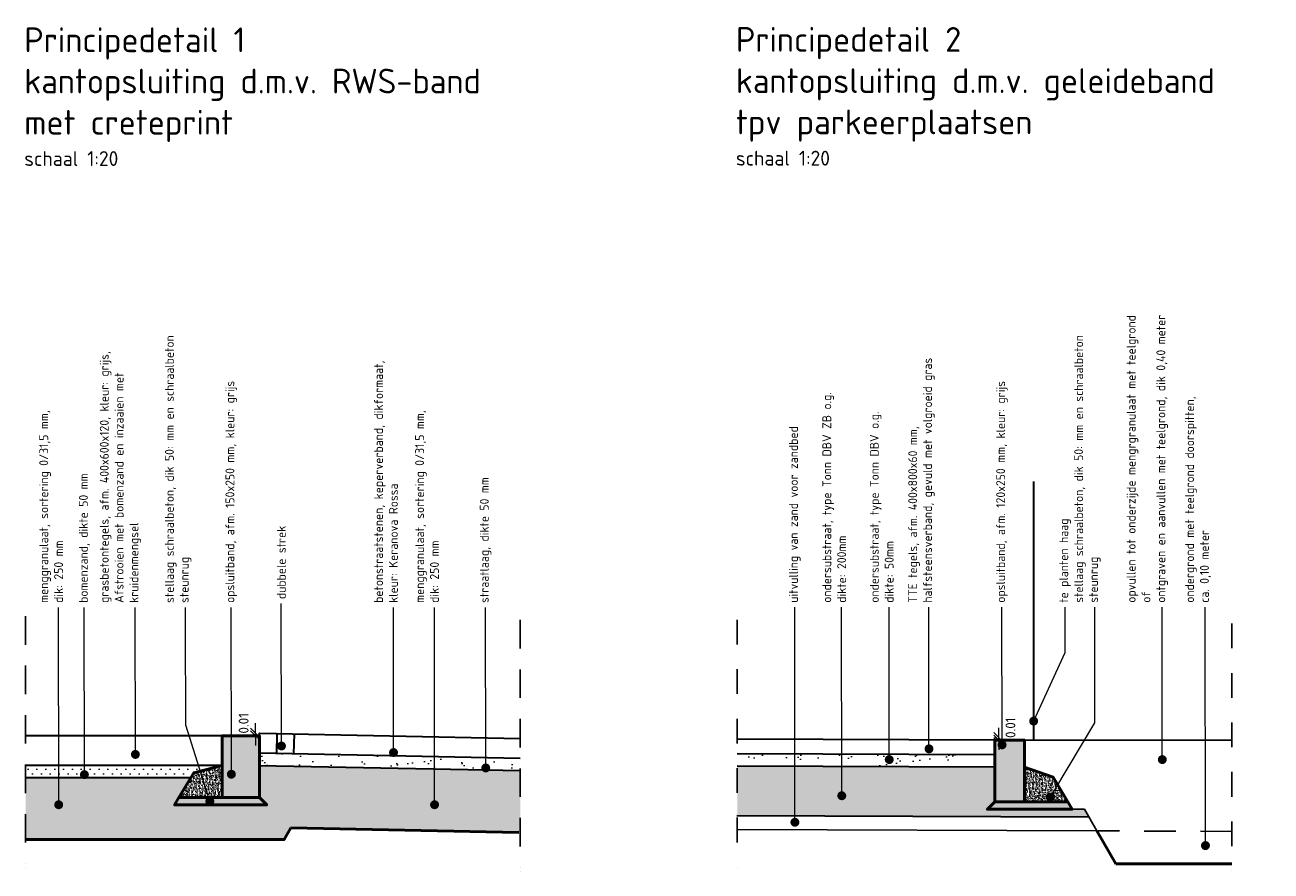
# Model space of a CAD drawing. Header units: metres. Extents: x 0 to 167615, y 0 to 462701.
# Tile 2 of 16: x 167551.77 to 167556.81, y 462694.52 to 462697.94. Entities that reach past the tile are written whole.
import ezdxf
from ezdxf import colors
from ezdxf.entities.mleader import LeaderData, LeaderLine
from ezdxf.math import Vec2, Vec3

# ---------------------------------------------------------------- set-up
doc = ezdxf.new("R2010")
doc.units = ezdxf.units.M
doc.header["$LTSCALE"] = 0.02
for name, pattern in [('HIDDEN', [9.525, 6.35, -3.175]), ('VH-OPSLUITBAND_120X250', [26, 16, -4, 2, -4]), ('VH-OPSLUITBAND_150X250', [24, 16, -2, 4, -2]), ('XX-AFBREEK', [7, 4, -1, 1, -1])]:
    doc.linetypes.add(name, pattern=pattern)
for name, color, linetype, lineweight in [('N-WE-GC-BETONVORM-AD-20', 254, 'Continuous', 18), ('N-WE-GR-HAAG-G', 90, 'GR-HAAG1', 35), ('N-WE-GW-GROND_ZAND_FUNDERINGSZAND-AD-20', 7, 'Continuous', 18), ('N-WE-GW-GROND_ZAND_FUNDERINGSZAND-G', 7, 'Continuous', 35), ('N-WE-GW-GROND_ZAND_FUNDERINGSZAND-GD', 7, 'Continuous', 50), ('N-WE-GW-GRONDWERKLIJN-G', 90, 'Continuous', 50), ('N-WE-GW-MAAIVELD-GD', 90, 'GW-MAAIVELD', 25), ('N-WE-VH-KANTOPSLUITING_OPSLUITBAND_120X250-GD', 150, 'VH-OPSLUITBAND_120X250', 50), ('N-WE-VH-KANTOPSLUITING_OPSLUITBAND_150X250-GD', 150, 'VH-OPSLUITBAND_150X250', 50), ('N-WE-VH-VERHARDING_BETON_SCHRAAL-AD', 254, 'Continuous', 18), ('N-WE-VH-VERHARDING_BETON_SCHRAAL-GD', 10, 'Continuous', 50), ('N-WE-VH-VERHARDING_BETONSTRAATSTEEN-G', 10, 'Continuous', 35), ('N-WE-VH-VERHARDING_FUNDERING-AD-20', 1, 'Continuous', 9), ('N-WE-VH-VERHARDING_FUNDERING-G', 7, 'Continuous', 35), ('N-WE-VH-VERHARDING_FUNDERING_GRANULAAT_MENG-GD', 7, 'Continuous', 50), ('N-WE-VH-VERHARDING_GRASBETONSTEEN-G', 70, 'Continuous', 35), ('X-XX-AL-AANPIJLING-T18', 10, 'Continuous', 18), ('X-XX-AL-AFBREEKLIJN-GD', 8, 'XX-AFBREEK', 25), ('X-XX-AL-M', 7, 'Continuous', 18), ('X-XX-AL-T50', 130, 'Continuous', 50)]:
    doc.layers.add(name, color=color, linetype=linetype, lineweight=lineweight)
doc.styles.add('NLCS-ISO', font='NLCS-ISO.ttf')
doc.styles.add('NLCS-ISO-M20-T50', font='NLCS-ISO.ttf', dxfattribs={"height": 0.1})
doc.linetypes.add('GR-HAAG1', pattern='A,6,[176,NLCS.SHX,S=0.125,R=0,X=0,Y=0],-2', length=8)
doc.linetypes.add('GW-MAAIVELD', pattern='A,12,[40,NLCS.SHX,S=1,R=0,X=0,Y=-0.5],12', length=24)
doc.dimstyles.new('NLCS RODOR-DIM-020$0', dxfattribs={"dimscale": 0.02, "dimtxt": 2, "dimasz": 2, "dimexe": 1.25, "dimexo": 0.625, "dimtad": 1, "dimzin": 1, "dimdsep": 46, "dimtxsty": 'NLCS-ISO', "dimblk": 'OBLIQUE', "dimcen": 0, "dimse1": 1, "dimse2": 1, "dimclrd": 256, "dimclre": 1, "dimclrt": 256, "dimadec": 0, "dimazin": 0, "dimtfac": 1, "dimtmove": 2, "dimatfit": 3, "dimfxl": 1, "dimtolj": 1, "dimtzin": 0, "dimlwd": -1, "dimlwe": -1, "dimarcsym": 0})

# ---------------------------------------------------------------- blocks, each defined once
blk = doc.blocks.new('_Oblique')
at = {"color": 0, "linetype": 'ByBlock', "lineweight": -2}
blk.add_line((-0.5, -0.5), (0.5, 0.5), dxfattribs=at)
blk = doc.blocks.new('*D6')
at = {"layer": 'Defpoints', "color": 0, "transparency": 16777216}
for p in [(167552.7029, 462695.0742), (167552.7191, 462695.0742), (167552.7189, 462695.0642)]:
    blk.add_point(p, dxfattribs=at)
at = {"layer": 'X-XX-AL-M', "transparency": 16777216}
for p, q in [((167552.7029, 462695.0742), (167552.7029, 462695.1142)), ((167552.7029, 462695.0642), (167552.7029, 462695.0742)), ((167552.7029, 462695.0642), (167552.7029, 462695.0242))]:
    blk.add_line(p, q, dxfattribs=at)
at = {"layer": 'X-XX-AL-M', "transparency": 16777216, "xscale": 0.04, "yscale": 0.04, "zscale": 0.04}
for p, rotation in [((167552.7029, 462695.0742), 270), ((167552.7029, 462695.0642), 90)]:
    blk.add_blockref('_Oblique', p, dxfattribs=dict(at, rotation=rotation))
at = {"layer": 'X-XX-AL-M', "transparency": 16777216, "insert": (167552.6551, 462695.1142), "char_height": 0.04, "attachment_point": 5, "rotation": 90, "style": 'NLCS-ISO'}
blk.add_mtext('\\A1;0.01', dxfattribs=at)
blk = doc.blocks.new('_Dot')
at = {"color": 0, "linetype": 'ByBlock', "lineweight": -2}
blk.add_line((-0.5, 0), (-1, 0), dxfattribs=at)
at = {"color": 0, "linetype": 'ByBlock', "const_width": 0.5}
blk.add_lwpolyline([(-0.25, 0, 1), (0.25, 0, 1)], format="xyb", close=True, dxfattribs=at)
blk = doc.blocks.new('*D22')
at = {"layer": 'Defpoints', "color": 0, "transparency": 16777216}
for p in [(167555.6918, 462695.0564), (167555.692, 462695.0464), (167555.708, 462695.0564)]:
    blk.add_point(p, dxfattribs=at)
at = {"layer": 'X-XX-AL-M', "transparency": 16777216}
for p, q in [((167555.708, 462695.0564), (167555.708, 462695.0964)), ((167555.708, 462695.0464), (167555.708, 462695.0564)), ((167555.708, 462695.0464), (167555.708, 462695.0064))]:
    blk.add_line(p, q, dxfattribs=at)
at = {"layer": 'X-XX-AL-M', "transparency": 16777216, "xscale": 0.04, "yscale": 0.04, "zscale": 0.04}
for p, rotation in [((167555.708, 462695.0564), 270), ((167555.708, 462695.0464), 90)]:
    blk.add_blockref('_Oblique', p, dxfattribs=dict(at, rotation=rotation))
at = {"layer": 'X-XX-AL-M', "transparency": 16777216, "insert": (167555.7558, 462695.0964), "char_height": 0.04, "attachment_point": 5, "rotation": 90, "style": 'NLCS-ISO'}
blk.add_mtext('\\A1;0.01', dxfattribs=at)

msp = doc.modelspace()

# ---------------------------------------------------------------- hatches: boundary and pattern name
at = {"layer": 'N-WE-GC-BETONVORM-AD-20'}
h = msp.add_hatch(color=256, dxfattribs=at)
h.dxf.hatch_style = 1
h.paths.add_polyline_path([(167552.5689, 462694.8142), (167552.7189, 462694.8142), (167552.7189, 462695.0642), (167552.5689, 462695.0642)])
h = msp.add_hatch(color=256, dxfattribs=at)
h.dxf.hatch_style = 1
h.paths.add_polyline_path([(167555.812, 462694.7964), (167555.692, 462694.7964), (167555.692, 462695.0464), (167555.812, 462695.0464)])
at = {"layer": 'N-WE-GW-GROND_ZAND_FUNDERINGSZAND-AD-20'}
h = msp.add_hatch(dxfattribs=at)
h.set_pattern_fill('AGW-GROND_ZAND_FUNDERINGSZAND', color=256, scale=0.05, pattern_type=2)
h.set_pattern_definition([(37.5, (0, 0), (-0.003149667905, 0.096341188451), [0, -0.076, 0, -0.085, 0, -0.08125]), (7.5, (0, 0), (0.088488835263, 0.14110730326), [0, -0.041, 0, -0.0685, 0, -0.02625]), (327.5, (-0.0615, 0), (0.155707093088, 0.000282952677), [0, -0.025, 0, -0.09, 0, -0.1175]), (317.5, (-0.0615, 0), (0.15030633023, 0.043883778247), [0, -0.0125, 0, -0.059, 0, -0.0675])])
h.paths.add_polyline_path([(167552.7189, 462694.9442), (167552.7189, 462694.9942), (167553.7734, 462694.9731), (167553.7724, 462694.9231)])
h.paths.add_polyline_path([(167555.6916, 462694.9364), (167554.6509, 462694.9405), (167554.6506, 462694.9905), (167555.6918, 462694.9864)])
h = msp.add_hatch(dxfattribs=at)
h.set_pattern_fill('AGW-GROND_ZAND_DRAINZAND', color=256, scale=0.02, pattern_type=2)
h.set_pattern_definition([(45, (-22.651663, -0.214062), (-0.0179605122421, 0.0179605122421), [0, -0.0254])])
h.paths.add_polyline_path([(167551.7734, 462694.8942), (167551.7734, 462694.9442), (167552.5689, 462694.9442), (167552.4532, 462694.9145), (167552.441, 462694.8942)])
at = {"layer": 'N-WE-VH-VERHARDING_BETON_SCHRAAL-AD'}
h = msp.add_hatch(dxfattribs=at)
h.set_pattern_fill('ACO-BETON_LICHT-SO', color=256, scale=0.005, pattern_type=2)
h.set_pattern_definition([(50, (-20.479374, -3.761023), (0.0182184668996, -0.0015939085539), [0.001905, -0.020955]), (355, (-20.479374, -3.761023), (-0.0035242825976, 0.0191056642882), [0.001524, -0.016764]), (100.451, (-20.477856, -3.761156), (0.0146942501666, 0.017511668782), [0.001619, -0.017809]), (46.1842, (-20.479374, -3.755943), (0.0271079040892, -0.0042042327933), [0.0028575, -0.0314325]), (96.6356, (-20.477115, -3.756294), (0.0237404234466, 0.024742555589), [0.0024285, -0.0267135]), (351.184, (-20.479374, -3.755943), (0.0237404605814, 0.024742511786), [0.002286, -0.025146]), (21, (-20.476834, -3.757213), (0.01516148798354, -0.01022655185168), [0.001905, -0.020955]), (326, (-20.476834, -3.757213), (0.0061802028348, 0.0184187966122), [0.001524, -0.016764]), (71.4514, (-20.47557, -3.758065), (0.021341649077, 0.0081922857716), [0.001619, -0.017809]), (37.5, (-20.479374, -3.761023), (0.00030886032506, 0.008455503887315), [0, -0.0165608, 0, -0.017018, 0, -0.0168275]), (7.5, (-20.479374, -3.761023), (0.00668196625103, 0.01001805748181), [0, -0.0097028, 0, -0.0161798, 0, -0.0064135]), (327.5, (-20.485038, -3.761023), (0.01355905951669, -0.00057287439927), [0, -0.00635, 0, -0.019812, 0, -0.026289]), (317.5, (-20.487578, -3.761023), (0.0148129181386, 0.00254264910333), [0, -0.008255, 0, -0.0131572, 0, -0.018669])])
h.paths.add_polyline_path([(167552.5689, 462694.8142), (167552.5689, 462694.9442), (167552.4532, 462694.9145), (167552.3938, 462694.8142)])
h = msp.add_hatch(dxfattribs=at)
h.set_pattern_fill('ACO-BETON_LICHT-SO', color=256, scale=0.005, pattern_type=2)
h.set_pattern_definition([(50, (-17.356281, -3.778844), (0.0182184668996, -0.0015939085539), [0.001905, -0.020955]), (355, (-17.356281, -3.778844), (-0.0035242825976, 0.0191056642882), [0.001524, -0.016764]), (100.451, (-17.354763, -3.778977), (0.0146942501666, 0.017511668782), [0.001619, -0.017809]), (46.1842, (-17.356281, -3.773764), (0.0271079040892, -0.0042042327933), [0.0028575, -0.0314325]), (96.6356, (-17.354022, -3.774114), (0.0237404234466, 0.024742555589), [0.0024285, -0.0267135]), (351.184, (-17.356281, -3.773764), (0.0237404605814, 0.024742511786), [0.002286, -0.025146]), (21, (-17.353741, -3.775034), (0.01516148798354, -0.01022655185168), [0.001905, -0.020955]), (326, (-17.353741, -3.775034), (0.0061802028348, 0.0184187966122), [0.001524, -0.016764]), (71.4514, (-17.352478, -3.775886), (0.021341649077, 0.0081922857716), [0.001619, -0.017809]), (37.5, (-17.3562814, -3.778844), (0.00030886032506, 0.008455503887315), [0, -0.0165608, 0, -0.017018, 0, -0.0168275]), (7.5, (-17.356281, -3.778844), (0.00668196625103, 0.01001805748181), [0, -0.0097028, 0, -0.0161798, 0, -0.0064135]), (327.5, (-17.3619456, -3.778844), (0.01355905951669, -0.00057287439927), [0, -0.00635, 0, -0.019812, 0, -0.026289]), (317.5, (-17.364486, -3.778844), (0.0148129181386, 0.00254264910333), [0, -0.008255, 0, -0.0131572, 0, -0.018669])])
h.paths.add_polyline_path([(167555.812, 462694.7964), (167555.812, 462694.9367), (167555.9278, 462694.8967), (167555.9872, 462694.7964)])
at = {"layer": 'N-WE-VH-VERHARDING_FUNDERING-AD-20'}
h = msp.add_hatch(dxfattribs=at)
h.set_pattern_fill('AR-CONC', color=256, scale=0.01, angle=50)
h.set_pattern_definition([(100, (0, 0), (0.0509116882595, 0.0509116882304), [0.0075, -0.0825]), (45, (0, 0), (-0.066540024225, 0.037721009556), [0.006, -0.066]), (150.45144446, (0.00424, 0.00424), (-0.015628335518, 0.088632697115), [0.0063740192, -0.0701142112]), (96.1842, (-0.01532, 0.01286), (0.081280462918, 0.071116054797), [0.01125, -0.12375]), (146.63563549, (-0.00855, 0.01878), (-0.014542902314, 0.134214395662), [0.0095610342, -0.105171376]), (41.18416399, (-0.01532, 0.01286), (-0.014542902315, 0.134214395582), [0.009, -0.0990000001]), (71, (-0.00506, 0.0173), (0.0692108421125, 0.019845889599), [0.0075, -0.0825]), (16, (-0.00506, 0.0173), (-0.039909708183, 0.065250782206), [0.006, -0.066]), (121.45144474, (0.000705, 0.018956), (0.02930113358, 0.085096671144), [0.006374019, -0.0701142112]), (87.5, (0, 0), (-0.0247195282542, 0.0223295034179), [0, -0.0652, 0, -0.067, 0, -0.06625]), (57.5, (0, 0), (-0.0133039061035, 0.0455045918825), [0, -0.0382, 0, -0.0637, 0, -0.02525]), (17.5, (-0.014334, -0.017083), (0.0360412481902, 0.0394433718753), [0, -0.025, 0, -0.078, 0, -0.1035]), (7.5, (-0.02076, -0.024743), (0.029817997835, 0.051109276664), [0, -0.0325, 0, -0.0518, 0, -0.0735])])
h.paths.add_polyline_path([(167551.7734, 462694.6442), (167551.7734, 462694.8942), (167552.441, 462694.8942), (167552.3757, 462694.7845), (167552.7486, 462694.7845), (167552.7189, 462694.8142), (167552.7189, 462694.9442), (167553.7734, 462694.9231), (167553.7734, 462694.673), (167552.8463, 462694.6916), (167552.8189, 462694.6442)])
h.paths.add_polyline_path([(167554.6504, 462694.9405), (167555.6916, 462694.9364), (167555.692, 462694.7964), (167555.6624, 462694.7667), (167556.0547, 462694.7667), (167556.0731, 462694.7348), (167554.6509, 462694.7405)])
h = msp.add_hatch(dxfattribs=at)
h.set_pattern_fill('AVH-FUNDERING_ZAND', color=256, scale=0.003, pattern_type=2)
h.set_pattern_definition([(37.5, (-17.293146, -3.8154795), (-0.00018898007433, 0.00578047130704), [0, -0.00456, 0, -0.0051, 0, -0.004875]), (7.5, (-17.293146, -3.8154795), (0.0053093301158, 0.00846643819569), [0, -0.00246, 0, -0.00411, 0, -0.001575]), (327.5, (-17.296836, -3.8154795), (0.009342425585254, 1.697716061e-05), [0, -0.0015, 0, -0.0054, 0, -0.00705]), (317.5, (-17.296836, -3.8154795), (0.00901837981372, 0.0026330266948), [0, -0.00075, 0, -0.00354, 0, -0.00405])])
h.paths.add_polyline_path([(167552.7486, 462694.7845), (167552.7189, 462694.8142), (167552.3934, 462694.8142), (167552.3757, 462694.7845)])
h = msp.add_hatch(dxfattribs=at)
h.set_pattern_fill('AVH-FUNDERING_ZAND', color=256, scale=0.003, pattern_type=2)
h.set_pattern_definition([(37.5, (-14.2000536, -3.8333), (-0.00018898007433, 0.00578047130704), [0, -0.00456, 0, -0.0051, 0, -0.004875]), (7.5, (-14.2000536, -3.8333), (0.0053093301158, 0.00846643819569), [0, -0.00246, 0, -0.00411, 0, -0.001575]), (327.5, (-14.2037436, -3.8333), (0.009342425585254, 1.697716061e-05), [0, -0.0015, 0, -0.0054, 0, -0.00705]), (317.5, (-14.2037436, -3.8333), (0.00901837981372, 0.0026330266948), [0, -0.00075, 0, -0.00354, 0, -0.00405])])
h.paths.add_polyline_path([(167555.6623, 462694.7667), (167555.692, 462694.7964), (167555.9875, 462694.7964), (167556.0047, 462694.7667)])

# ---------------------------------------------------------------- linework, layer by layer
msp.add_line((167555.812, 462695.0464), (167556.6509, 462695.0464))
at = {"flags": 128}
msp.add_lwpolyline([(167556.0047, 462694.7667), (167556.0547, 462694.7667), (167556.105, 462694.6796)], dxfattribs=at)
at = {"layer": 'N-WE-GR-HAAG-G'}
msp.add_lwpolyline([(167555.8495, 462696.0924), (167555.8495, 462695.0464)], dxfattribs=at)
at = {"layer": 'N-WE-GW-GROND_ZAND_FUNDERINGSZAND-G', "flags": 128}
for points in [[(167552.7163, 462694.9442), (167553.7734, 462694.9231)], [(167555.6916, 462694.9364), (167554.6504, 462694.9405)], [(167552.441, 462694.8942), (167551.7734, 462694.8942)]]:
    msp.add_lwpolyline(points, dxfattribs=at)
at = {"layer": 'N-WE-GW-GROND_ZAND_FUNDERINGSZAND-GD'}
for points in [[(167552.5689, 462694.8142), (167552.5689, 462694.9442), (167552.4532, 462694.9145), (167552.3934, 462694.8142)], [(167555.812, 462694.7964), (167555.812, 462694.9367), (167555.9278, 462694.8967), (167555.9875, 462694.7964)]]:
    msp.add_lwpolyline(points, close=True, dxfattribs=at)
at = {"layer": 'N-WE-GW-GRONDWERKLIJN-G'}
msp.add_line((167556.1819, 462694.5464), (167556.6509, 462694.5464), dxfattribs=at)
at = {"layer": 'N-WE-GW-GRONDWERKLIJN-G', "flags": 128}
msp.add_lwpolyline([(167556.105, 462694.6796), (167556.1819, 462694.5464)], dxfattribs=at)
at = {"layer": 'N-WE-GW-MAAIVELD-GD', "flags": 128}
msp.add_lwpolyline([(167554.6509, 462694.6854), (167556.105, 462694.6796)], dxfattribs=at)
at = {"layer": 'N-WE-GW-MAAIVELD-GD', "linetype": 'HIDDEN', "flags": 128}
msp.add_lwpolyline([(167556.6509, 462694.6774), (167556.105, 462694.6796)], dxfattribs=at)
at = {"layer": 'N-WE-VH-KANTOPSLUITING_OPSLUITBAND_120X250-GD', "linetype": 'Continuous', "flags": 128}
msp.add_lwpolyline([(167555.812, 462694.7964), (167555.692, 462694.7964), (167555.692, 462695.0464), (167555.812, 462695.0464)], close=True, dxfattribs=at)
at = {"layer": 'N-WE-VH-KANTOPSLUITING_OPSLUITBAND_150X250-GD', "linetype": 'Continuous', "ltscale": 0.5, "flags": 128}
msp.add_lwpolyline([(167552.5689, 462694.8142), (167552.7189, 462694.8142), (167552.7189, 462695.0642), (167552.5689, 462695.0642)], close=True, dxfattribs=at)
at = {"layer": 'N-WE-VH-VERHARDING_BETON_SCHRAAL-GD', "flags": 128}
for points in [[(167552.7189, 462694.8142), (167552.3934, 462694.8142), (167552.3757, 462694.7845), (167552.7486, 462694.7845)], [(167555.692, 462694.7964), (167555.9875, 462694.7964), (167556.0047, 462694.7667), (167555.6624, 462694.7667)]]:
    msp.add_lwpolyline(points, close=True, dxfattribs=at)
at = {"layer": 'N-WE-VH-VERHARDING_BETONSTRAATSTEEN-G', "flags": 128}
for points in [[(167552.7189, 462695.0742), (167552.7189, 462695.0742), (167553.7734, 462695.0531)], [(167552.7189, 462695.0642), (167552.7189, 462695.0742)], [(167552.7889, 462695.0728), (167552.7889, 462695.0728), (167552.7873, 462694.9928)], [(167552.8589, 462695.0714), (167552.8573, 462694.9914)], [(167555.692, 462695.0464), (167555.692, 462695.0564)], [(167552.7173, 462694.9942), (167553.7734, 462694.9731)]]:
    msp.add_lwpolyline(points, dxfattribs=at)
at = {"layer": 'N-WE-VH-VERHARDING_FUNDERING-G', "flags": 128}
msp.add_lwpolyline([(167556.0731, 462694.7348), (167554.6496, 462694.7405)], dxfattribs=at)
at = {"layer": 'N-WE-VH-VERHARDING_FUNDERING_GRANULAAT_MENG-GD', "flags": 128}
for points in [[(167552.5689, 462694.6442), (167552.7189, 462694.6442), (167552.8189, 462694.6442), (167552.8463, 462694.6916)], [(167552.8463, 462694.6916), (167553.7684, 462694.6731)], [(167552.5689, 462694.6442), (167551.7734, 462694.6442)]]:
    msp.add_lwpolyline(points, dxfattribs=at)
at = {"layer": 'N-WE-VH-VERHARDING_GRASBETONSTEEN-G', "flags": 128}
for points in [[(167552.5689, 462695.0642), (167551.7734, 462695.0642)], [(167555.692, 462695.0464), (167554.6509, 462695.0505)], [(167555.6918, 462694.9864), (167554.6506, 462694.9905)], [(167552.5689, 462694.9442), (167551.7734, 462694.9442)]]:
    msp.add_lwpolyline(points, dxfattribs=at)
at = {"layer": 'X-XX-AL-AFBREEKLIJN-GD'}
for p, q in [((167551.7734, 462695.5474), (167551.7734, 462694.5474)), ((167551.7734, 462695.5321), (167551.7734, 462694.5321)), ((167553.7734, 462695.5321), (167553.7734, 462694.5321)), ((167554.6509, 462695.5328), (167554.6509, 462694.5328)), ((167553.7734, 462695.5168), (167553.7734, 462694.5168)), ((167556.6509, 462695.5176), (167556.6509, 462694.5176))]:
    msp.add_line(p, q, dxfattribs=at)

# ---------------------------------------------------------------- texts
at = {"layer": 'X-XX-AL-T50', "ltscale": 0.5, "char_height": 0.1, "width": 3.073679, "attachment_point": 1, "style": 'NLCS-ISO-M20-T50'}
for s, insert in [('{\\C4;Principedetail 1\\Pkantopsluiting d.m.v. RWS-band \\Pmet creteprint\\P\\H0.6x;\\C3;schaal 1:20}', (167551.7681, 462697.9275)), ('{\\C4;Principedetail 2\\Pkantopsluiting d.m.v. geleideband \\Ptpv parkeerplaatsen \\P\\H0.6x;\\C3;schaal 1:20}', (167554.6456, 462697.9291))]:
    msp.add_mtext(s, dxfattribs=dict(at, insert=insert))

# ---------------------------------------------------------------- dimensions: what is measured, and where the dimension line sits
at = {"layer": 'X-XX-AL-M'}
for base, p1, p2, picture, middle in [((167552.7029, 462695.0742), (167552.7189, 462695.0642), (167552.7191, 462695.0742), '*D6', (167552.6551, 462695.1142)), ((167555.708, 462695.0564), (167555.692, 462695.0464), (167555.6918, 462695.0564), '*D22', (167555.7558, 462695.0964))]:
    dim = msp.add_linear_dim(base=base, p1=p1, p2=p2, angle=90, dimstyle='NLCS RODOR-DIM-020$0', dxfattribs=at)
    dim.commit()
    dim.dimension.update_dxf_attribs({"geometry": picture, "text_midpoint": middle, "dimtype": 160})

# ---------------------------------------------------------------- leaders
at = {"layer": 'X-XX-AL-AANPIJLING-T18'}
ml = msp.add_multileader_mtext('Standard', dxfattribs=at)
ml.set_content('{\\C2;opvullen tot onderzijde mengrgranulaat met teelgrond\\Pof\\Pontgraven en aanvullen met teelgrond, dik 0,40 meter}', color=256, style='NLCS-ISO-M20-T50')
ml.set_leader_properties(color=256, linetype='ByLayer', lineweight=-1)
ml.set_arrow_properties(name='DOT')
ml.build(insert=Vec2(0, 0))
ml.multileader.update_dxf_attribs({"text_left_attachment_type": 3, "text_right_attachment_type": 5, "dogleg_length": 0.036, "arrow_head_size": 0.036})
ctx = ml.context
ctx.base_point, ctx.char_height, ctx.arrow_head_size, ctx.landing_gap_size, ctx.plane_origin, ctx.plane_x_axis, ctx.plane_y_axis = Vec3(167556.3691, 462695.5837), 0.036, 0.036, 0.018, Vec3(167556.3691, 462695.0288), Vec3(0, 1), Vec3(-1, 0)
ctx.left_attachment, ctx.right_attachment = 3, 5
notes = []
notes.append((ctx, [(0, (1, 1, 0), (167556.3691, 462695.5477), (0, 1), 0.036, [(0, [(167556.3696, 462694.9676)], 0, [])])]))
ctx.mtext.insert, ctx.mtext.text_direction, ctx.mtext.rotation, ctx.mtext.width, ctx.mtext.flow_direction = Vec3(167556.2257, 462695.6017), Vec3(0, 1), 1.570796, 1.250529, 5
ml = msp.add_multileader_mtext('Standard', dxfattribs=at)
ml.set_content('{\\C2;stellaag schraalbeton, dik 50: mm en schraalbeton steunrug}', color=256, style='NLCS-ISO-M20-T50')
ml.set_leader_properties(color=256, linetype='ByLayer', lineweight=-1)
ml.set_arrow_properties(name='DOT')
ml.build(insert=Vec2(0, 0))
ml.multileader.update_dxf_attribs({"text_left_attachment_type": 3, "text_right_attachment_type": 5, "dogleg_length": 0.036, "arrow_head_size": 0.036})
ctx = ml.context
ctx.base_point, ctx.char_height, ctx.arrow_head_size, ctx.landing_gap_size, ctx.plane_origin, ctx.plane_x_axis, ctx.plane_y_axis = Vec3(167552.4203, 462695.583), 0.036, 0.036, 0.018, Vec3(167552.4203, 462694.9895), Vec3(0, 1), Vec3(-1, 0)
ctx.left_attachment, ctx.right_attachment = 3, 5
notes.append((ctx, [(0, (1, 1, 0), (167552.4203, 462695.5084), (0, 1), 0.0746, [(0, [(167552.5184, 462694.7989), (167552.4208, 462695.1072)], 0, [])])]))
ctx.mtext.insert, ctx.mtext.text_direction, ctx.mtext.rotation, ctx.mtext.width, ctx.mtext.flow_direction = Vec3(167552.3369, 462695.601), Vec3(0, 1), 1.570796, 1.197054, 5
ml = msp.add_multileader_mtext('Standard', dxfattribs=at)
ml.set_content('{\\C2;te planten haag}', color=256, style='NLCS-ISO-M20-T50')
ml.set_leader_properties(color=256, linetype='ByLayer', lineweight=-1)
ml.set_arrow_properties(name='DOT')
ml.build(insert=Vec2(0, 0))
ml.multileader.update_dxf_attribs({"text_left_attachment_type": 3, "text_right_attachment_type": 5, "dogleg_length": 0.036, "arrow_head_size": 0.036})
ctx = ml.context
ctx.base_point, ctx.char_height, ctx.arrow_head_size, ctx.landing_gap_size, ctx.plane_origin, ctx.plane_x_axis, ctx.plane_y_axis = Vec3(167555.9764, 462695.5837), 0.036, 0.036, 0.018, Vec3(167555.9764, 462694.9902), Vec3(0, 1), Vec3(-1, 0)
ctx.left_attachment, ctx.right_attachment = 3, 5
notes.append((ctx, [(0, (1, 1, 0), (167555.9764, 462695.5091), (0, 1), 0.0746, [(0, [(167555.8495, 462695.1232), (167555.9768, 462695.3999)], 0, [])])]))
ctx.mtext.insert, ctx.mtext.text_direction, ctx.mtext.rotation, ctx.mtext.width, ctx.mtext.flow_direction = Vec3(167555.953, 462695.6017), Vec3(0, 1), 1.570796, 1.197054, 5
ml = msp.add_multileader_mtext('Standard', dxfattribs=at)
ml.set_content('{\\C2;stellaag schraalbeton, dik 50: mm en schraalbeton steunrug}', color=256, style='NLCS-ISO-M20-T50')
ml.set_leader_properties(color=256, linetype='ByLayer', lineweight=-1)
ml.set_arrow_properties(name='DOT')
ml.build(insert=Vec2(0, 0))
ml.multileader.update_dxf_attribs({"text_left_attachment_type": 3, "text_right_attachment_type": 5, "dogleg_length": 0.036, "arrow_head_size": 0.036})
ctx = ml.context
ctx.base_point, ctx.char_height, ctx.arrow_head_size, ctx.landing_gap_size, ctx.plane_origin, ctx.plane_x_axis, ctx.plane_y_axis = Vec3(167556.0969, 462695.5837), 0.036, 0.036, 0.018, Vec3(167556.0969, 462694.9902), Vec3(0, 1), Vec3(-1, 0)
ctx.left_attachment, ctx.right_attachment = 3, 5
notes.append((ctx, [(0, (1, 1, 0), (167556.0969, 462695.5091), (0, 1), 0.0746, [(0, [(167555.917, 462694.8149), (167556.0974, 462695.1165)], 0, [])])]))
ctx.mtext.insert, ctx.mtext.text_direction, ctx.mtext.rotation, ctx.mtext.width, ctx.mtext.flow_direction = Vec3(167556.0135, 462695.6017), Vec3(0, 1), 1.570796, 1.197054, 5
ml = msp.add_multileader_mtext('Standard', dxfattribs=at)
ml.set_content('{\\C2;menggranulaat, sortering 0/31,5 mm, \\Pdik: 250 mm}', color=256, style='NLCS-ISO-M20-T50')
ml.set_leader_properties(color=256, linetype='ByLayer', lineweight=-1)
ml.set_arrow_properties(name='DOT')
ml.build(insert=Vec2(0, 0))
ml.multileader.update_dxf_attribs({"text_left_attachment_type": 3, "text_right_attachment_type": 5, "dogleg_length": 0.036, "arrow_head_size": 0.036})
ctx = ml.context
ctx.base_point, ctx.char_height, ctx.arrow_head_size, ctx.landing_gap_size, ctx.plane_origin, ctx.plane_x_axis, ctx.plane_y_axis = Vec3(167551.9069, 462695.583), 0.036, 0.036, 0.018, Vec3(167551.9069, 462695.0281), Vec3(0, 1), Vec3(-1, 0)
ctx.left_attachment, ctx.right_attachment = 3, 5
notes.append((ctx, [(0, (1, 1, 0), (167551.9069, 462695.547), (0, 1), 0.036, [(0, [(167551.9073, 462694.785)], 0, [])])]))
ctx.mtext.insert, ctx.mtext.text_direction, ctx.mtext.rotation, ctx.mtext.width, ctx.mtext.flow_direction = Vec3(167551.8288, 462695.601), Vec3(0, 1), 1.570796, 1.058617, 5
ml = msp.add_multileader_mtext('Standard', dxfattribs=at)
ml.set_content('{\\C2;bomenzand, dikte 50 mm}', color=256, style='NLCS-ISO-M20-T50')
ml.set_leader_properties(color=256, linetype='ByLayer', lineweight=-1)
ml.set_arrow_properties(name='DOT')
ml.build(insert=Vec2(0, 0))
ml.multileader.update_dxf_attribs({"text_left_attachment_type": 3, "text_right_attachment_type": 5, "dogleg_length": 0.036, "arrow_head_size": 0.036})
ctx = ml.context
ctx.base_point, ctx.char_height, ctx.arrow_head_size, ctx.landing_gap_size, ctx.plane_origin, ctx.plane_x_axis, ctx.plane_y_axis = Vec3(167552.0107, 462695.583), 0.036, 0.036, 0.018, Vec3(167552.0107, 462695.0281), Vec3(0, 1), Vec3(-1, 0)
ctx.left_attachment, ctx.right_attachment = 3, 5
notes.append((ctx, [(0, (1, 1, 0), (167552.0107, 462695.547), (0, 1), 0.036, [(0, [(167552.0112, 462694.9066)], 0, [])])]))
ctx.mtext.insert, ctx.mtext.text_direction, ctx.mtext.rotation, ctx.mtext.width, ctx.mtext.flow_direction = Vec3(167551.9891, 462695.601), Vec3(0, 1), 1.570796, 1.058617, 5
ml = msp.add_multileader_mtext('Standard', dxfattribs=at)
ml.set_content('{\\C2;grasbetontegels, afm. 400x600x120, kleur: grijs,\\PAfstrooien met bomenzand en inzaaien met\\Pkruidenmengsel}', color=256, style='NLCS-ISO-M20-T50')
ml.set_leader_properties(color=256, linetype='ByLayer', lineweight=-1)
ml.set_arrow_properties(name='DOT')
ml.build(insert=Vec2(0, 0))
ml.multileader.update_dxf_attribs({"text_left_attachment_type": 3, "text_right_attachment_type": 5, "dogleg_length": 0.036, "arrow_head_size": 0.036})
ctx = ml.context
ctx.base_point, ctx.char_height, ctx.arrow_head_size, ctx.landing_gap_size, ctx.plane_origin, ctx.plane_x_axis, ctx.plane_y_axis = Vec3(167552.2169, 462695.583), 0.036, 0.036, 0.018, Vec3(167552.2169, 462695.0281), Vec3(0, 1), Vec3(-1, 0)
ctx.left_attachment, ctx.right_attachment = 3, 5
notes.append((ctx, [(0, (1, 1, 0), (167552.2169, 462695.547), (0, 1), 0.036, [(0, [(167552.2174, 462694.9884)], 0, [])])]))
ctx.mtext.insert, ctx.mtext.text_direction, ctx.mtext.rotation, ctx.mtext.width, ctx.mtext.flow_direction = Vec3(167552.0735, 462695.601), Vec3(0, 1), 1.570796, 1.058617, 5
ml = msp.add_multileader_mtext('Standard', dxfattribs=at)
ml.set_content('{\\C2;opsluitband, afm. 150x250 mm, kleur: grijs}', color=256, style='NLCS-ISO-M20-T50')
ml.set_leader_properties(color=256, linetype='ByLayer', lineweight=-1)
ml.set_arrow_properties(name='DOT')
ml.build(insert=Vec2(0, 0))
ml.multileader.update_dxf_attribs({"text_left_attachment_type": 3, "text_right_attachment_type": 5, "dogleg_length": 0.036, "arrow_head_size": 0.036})
ctx = ml.context
ctx.base_point, ctx.char_height, ctx.arrow_head_size, ctx.landing_gap_size, ctx.plane_origin, ctx.plane_x_axis, ctx.plane_y_axis = Vec3(167552.605, 462695.583), 0.036, 0.036, 0.018, Vec3(167552.605, 462695.0281), Vec3(0, 1), Vec3(-1, 0)
ctx.left_attachment, ctx.right_attachment = 3, 5
notes.append((ctx, [(0, (1, 1, 0), (167552.605, 462695.547), (0, 1), 0.036, [(0, [(167552.6054, 462694.9083)], 0, [])])]))
ctx.mtext.insert, ctx.mtext.text_direction, ctx.mtext.rotation, ctx.mtext.width, ctx.mtext.flow_direction = Vec3(167552.5816, 462695.601), Vec3(0, 1), 1.570796, 1.058617, 5
ml = msp.add_multileader_mtext('Standard', dxfattribs=at)
ml.set_content('{\\C2;dubbele strek}', color=256, style='NLCS-ISO-M20-T50')
ml.set_leader_properties(color=256, linetype='ByLayer', lineweight=-1)
ml.set_arrow_properties(name='DOT')
ml.build(insert=Vec2(0, 0))
ml.multileader.update_dxf_attribs({"text_left_attachment_type": 3, "text_right_attachment_type": 5, "dogleg_length": 0.036, "arrow_head_size": 0.036})
ctx = ml.context
ctx.base_point, ctx.char_height, ctx.arrow_head_size, ctx.landing_gap_size, ctx.plane_origin, ctx.plane_x_axis, ctx.plane_y_axis = Vec3(167552.8075, 462695.5983), 0.036, 0.036, 0.018, Vec3(167552.8075, 462695.0434), Vec3(0, 1), Vec3(-1, 0)
ctx.left_attachment, ctx.right_attachment = 3, 5
notes.append((ctx, [(0, (1, 1, 0), (167552.8075, 462695.5623), (0, 1), 0.036, [(0, [(167552.808, 462695.0225)], 0, [])])]))
ctx.mtext.insert, ctx.mtext.text_direction, ctx.mtext.rotation, ctx.mtext.width, ctx.mtext.flow_direction = Vec3(167552.7895, 462695.6163), Vec3(0, 1), 1.570796, 1.058617, 5
ml = msp.add_multileader_mtext('Standard', dxfattribs=at)
ml.set_content('{\\C2;betonstraatstenen, keperverband, dikformaat, kleur: Keranova Rossa}', color=256, style='NLCS-ISO-M20-T50')
ml.set_leader_properties(color=256, linetype='ByLayer', lineweight=-1)
ml.set_arrow_properties(name='DOT')
ml.build(insert=Vec2(0, 0))
ml.multileader.update_dxf_attribs({"text_left_attachment_type": 3, "text_right_attachment_type": 5, "dogleg_length": 0.036, "arrow_head_size": 0.036})
ctx = ml.context
ctx.base_point, ctx.char_height, ctx.arrow_head_size, ctx.landing_gap_size, ctx.plane_origin, ctx.plane_x_axis, ctx.plane_y_axis = Vec3(167553.2606, 462695.583), 0.036, 0.036, 0.018, Vec3(167553.2606, 462695.0281), Vec3(0, 1), Vec3(-1, 0)
ctx.left_attachment, ctx.right_attachment = 3, 5
notes.append((ctx, [(0, (1, 1, 0), (167553.2606, 462695.547), (0, 1), 0.036, [(0, [(167553.2611, 462694.9962)], 0, [])])]))
ctx.mtext.insert, ctx.mtext.text_direction, ctx.mtext.rotation, ctx.mtext.width, ctx.mtext.flow_direction = Vec3(167553.1826, 462695.601), Vec3(0, 1), 1.570796, 1.058617, 5
ml = msp.add_multileader_mtext('Standard', dxfattribs=at)
ml.set_content('{\\C2;menggranulaat, sortering 0/31,5 mm, \\Pdik: 250 mm}', color=256, style='NLCS-ISO-M20-T50')
ml.set_leader_properties(color=256, linetype='ByLayer', lineweight=-1)
ml.set_arrow_properties(name='DOT')
ml.build(insert=Vec2(0, 0))
ml.multileader.update_dxf_attribs({"text_left_attachment_type": 3, "text_right_attachment_type": 5, "dogleg_length": 0.036, "arrow_head_size": 0.036})
ctx = ml.context
ctx.base_point, ctx.char_height, ctx.arrow_head_size, ctx.landing_gap_size, ctx.plane_origin, ctx.plane_x_axis, ctx.plane_y_axis = Vec3(167553.4266, 462695.583), 0.036, 0.036, 0.018, Vec3(167553.4266, 462695.0281), Vec3(0, 1), Vec3(-1, 0)
ctx.left_attachment, ctx.right_attachment = 3, 5
notes.append((ctx, [(0, (1, 1, 0), (167553.4266, 462695.547), (0, 1), 0.036, [(0, [(167553.4271, 462694.785)], 0, [])])]))
ctx.mtext.insert, ctx.mtext.text_direction, ctx.mtext.rotation, ctx.mtext.width, ctx.mtext.flow_direction = Vec3(167553.3486, 462695.601), Vec3(0, 1), 1.570796, 1.058617, 5
ml = msp.add_multileader_mtext('Standard', dxfattribs=at)
ml.set_content('{\\C2;straatlaag, dikte 50 mm}', color=256, style='NLCS-ISO-M20-T50')
ml.set_leader_properties(color=256, linetype='ByLayer', lineweight=-1)
ml.set_arrow_properties(name='DOT')
ml.build(insert=Vec2(0, 0))
ml.multileader.update_dxf_attribs({"text_left_attachment_type": 3, "text_right_attachment_type": 5, "dogleg_length": 0.036, "arrow_head_size": 0.036})
ctx = ml.context
ctx.base_point, ctx.char_height, ctx.arrow_head_size, ctx.landing_gap_size, ctx.plane_origin, ctx.plane_x_axis, ctx.plane_y_axis = Vec3(167553.6335, 462695.583), 0.036, 0.036, 0.018, Vec3(167553.6335, 462695.0281), Vec3(0, 1), Vec3(-1, 0)
ctx.left_attachment, ctx.right_attachment = 3, 5
notes.append((ctx, [(0, (1, 1, 0), (167553.6335, 462695.547), (0, 1), 0.036, [(0, [(167553.634, 462694.9336)], 0, [])])]))
ctx.mtext.insert, ctx.mtext.text_direction, ctx.mtext.rotation, ctx.mtext.width, ctx.mtext.flow_direction = Vec3(167553.6101, 462695.601), Vec3(0, 1), 1.570796, 1.058617, 5
ml = msp.add_multileader_mtext('Standard', dxfattribs=at)
ml.set_content('{\\C2;TTE tegels, afm. 400x800x60 mm, halfsteensverband, gevuld met volgroeid gras}', color=256, style='NLCS-ISO-M20-T50')
ml.set_leader_properties(color=256, linetype='ByLayer', lineweight=-1)
ml.set_arrow_properties(name='DOT')
ml.build(insert=Vec2(0, 0))
ml.multileader.update_dxf_attribs({"text_left_attachment_type": 3, "text_right_attachment_type": 5, "dogleg_length": 0.036, "arrow_head_size": 0.036})
ctx = ml.context
ctx.base_point, ctx.char_height, ctx.arrow_head_size, ctx.landing_gap_size, ctx.plane_origin, ctx.plane_x_axis, ctx.plane_y_axis = Vec3(167555.4258, 462695.5837), 0.036, 0.036, 0.018, Vec3(167555.4258, 462695.0288), Vec3(0, 1), Vec3(-1, 0)
ctx.left_attachment, ctx.right_attachment = 3, 5
notes.append((ctx, [(0, (1, 1, 0), (167555.4258, 462695.5477), (0, 1), 0.036, [(0, [(167555.4263, 462695.011)], 0, [])])]))
ctx.mtext.insert, ctx.mtext.text_direction, ctx.mtext.rotation, ctx.mtext.width, ctx.mtext.flow_direction = Vec3(167555.3424, 462695.6017), Vec3(0, 1), 1.570796, 1.058617, 5
ml = msp.add_multileader_mtext('Standard', dxfattribs=at)
ml.set_content('{\\C2;opsluitband, afm. 120x250 mm, kleur: grijs}', color=256, style='NLCS-ISO-M20-T50')
ml.set_leader_properties(color=256, linetype='ByLayer', lineweight=-1)
ml.set_arrow_properties(name='DOT')
ml.build(insert=Vec2(0, 0))
ml.multileader.update_dxf_attribs({"text_left_attachment_type": 3, "text_right_attachment_type": 5, "dogleg_length": 0.036, "arrow_head_size": 0.036})
ctx = ml.context
ctx.base_point, ctx.char_height, ctx.arrow_head_size, ctx.landing_gap_size, ctx.plane_origin, ctx.plane_x_axis, ctx.plane_y_axis = Vec3(167555.7214, 462695.5837), 0.036, 0.036, 0.018, Vec3(167555.7214, 462695.2578), Vec3(0, 1), Vec3(-1, 0)
ctx.left_attachment, ctx.right_attachment = 3, 5
notes.append((ctx, [(0, (1, 1, 0), (167555.7214, 462695.5499), (0, 1), 0.0337, [(0, [(167555.7218, 462695.027)], 0, [])])]))
ctx.mtext.insert, ctx.mtext.text_direction, ctx.mtext.rotation, ctx.mtext.width, ctx.mtext.flow_direction = Vec3(167555.698, 462695.6017), Vec3(0, 1), 1.570796, 1.058617, 5
ml = msp.add_multileader_mtext('Standard', dxfattribs=at)
ml.set_content('{\\C2;ondergrond met teelgrond doorspitten, \\Pca. 0,10 meter}', color=256, style='NLCS-ISO-M20-T50')
ml.set_leader_properties(color=256, linetype='ByLayer', lineweight=-1)
ml.set_arrow_properties(name='DOT')
ml.build(insert=Vec2(0, 0))
ml.multileader.update_dxf_attribs({"text_left_attachment_type": 3, "text_right_attachment_type": 5, "dogleg_length": 0.036, "arrow_head_size": 0.036})
ctx = ml.context
ctx.base_point, ctx.char_height, ctx.arrow_head_size, ctx.landing_gap_size, ctx.plane_origin, ctx.plane_x_axis, ctx.plane_y_axis = Vec3(167556.5436, 462695.5837), 0.036, 0.036, 0.018, Vec3(167556.5436, 462695.0288), Vec3(0, 1), Vec3(-1, 0)
ctx.left_attachment, ctx.right_attachment = 3, 5
notes.append((ctx, [(0, (1, 1, 0), (167556.5436, 462695.5477), (0, 1), 0.036, [(0, [(167556.5441, 462694.6199)], 0, [])])]))
ctx.mtext.insert, ctx.mtext.text_direction, ctx.mtext.rotation, ctx.mtext.width, ctx.mtext.flow_direction = Vec3(167556.462, 462695.6017), Vec3(0, 1), 1.570796, 1.058617, 5
ml = msp.add_multileader_mtext('Standard', dxfattribs=at)
ml.set_content('{\\C2;uitvulling van zand voor zandbed}', color=256, style='NLCS-ISO-M20-T50')
ml.set_leader_properties(color=256, linetype='ByLayer', lineweight=-1)
ml.set_arrow_properties(name='DOT')
ml.build(insert=Vec2(0, 0))
ml.multileader.update_dxf_attribs({"text_left_attachment_type": 3, "text_right_attachment_type": 5, "dogleg_length": 0.036, "arrow_head_size": 0.036})
ctx = ml.context
ctx.base_point, ctx.char_height, ctx.arrow_head_size, ctx.landing_gap_size, ctx.plane_origin, ctx.plane_x_axis, ctx.plane_y_axis = Vec3(167554.8836, 462695.5837), 0.036, 0.036, 0.018, Vec3(167554.8836, 462695.0288), Vec3(0, 1), Vec3(-1, 0)
ctx.left_attachment, ctx.right_attachment = 3, 5
notes.append((ctx, [(0, (1, 1, 0), (167554.8836, 462695.5477), (0, 1), 0.036, [(0, [(167554.8841, 462694.7141)], 0, [])])]))
ctx.mtext.insert, ctx.mtext.text_direction, ctx.mtext.rotation, ctx.mtext.width, ctx.mtext.flow_direction = Vec3(167554.8602, 462695.6017), Vec3(0, 1), 1.570796, 0.88452, 5
ml = msp.add_multileader_mtext('Standard', dxfattribs=at)
ml.set_content('{\\C2;ondersubstraat, type Tonn DBV ZB o.g. dikte: 200mm}', color=256, style='NLCS-ISO-M20-T50')
ml.set_leader_properties(color=256, linetype='ByLayer', lineweight=-1)
ml.set_arrow_properties(name='DOT')
ml.build(insert=Vec2(0, 0))
ml.multileader.update_dxf_attribs({"text_left_attachment_type": 3, "text_right_attachment_type": 5, "dogleg_length": 0.036, "arrow_head_size": 0.036})
ctx = ml.context
ctx.base_point, ctx.char_height, ctx.arrow_head_size, ctx.landing_gap_size, ctx.plane_origin, ctx.plane_x_axis, ctx.plane_y_axis = Vec3(167555.0731, 462695.5837), 0.036, 0.036, 0.018, Vec3(167555.0731, 462695.0288), Vec3(0, 1), Vec3(-1, 0)
ctx.left_attachment, ctx.right_attachment = 3, 5
notes.append((ctx, [(0, (1, 1, 0), (167555.0731, 462695.5477), (0, 1), 0.036, [(0, [(167555.0736, 462694.8214)], 0, [])])]))
ctx.mtext.insert, ctx.mtext.text_direction, ctx.mtext.rotation, ctx.mtext.width, ctx.mtext.flow_direction = Vec3(167554.9951, 462695.6017), Vec3(0, 1), 1.570796, 0.88452, 5
ml = msp.add_multileader_mtext('Standard', dxfattribs=at)
ml.set_content('{\\C2;ondersubstraat, type Tonn DBV o.g. dikte: 50mm}', color=256, style='NLCS-ISO-M20-T50')
ml.set_leader_properties(color=256, linetype='ByLayer', lineweight=-1)
ml.set_arrow_properties(name='DOT')
ml.build(insert=Vec2(0, 0))
ml.multileader.update_dxf_attribs({"text_left_attachment_type": 3, "text_right_attachment_type": 5, "dogleg_length": 0.036, "arrow_head_size": 0.036})
ctx = ml.context
ctx.base_point, ctx.char_height, ctx.arrow_head_size, ctx.landing_gap_size, ctx.plane_origin, ctx.plane_x_axis, ctx.plane_y_axis = Vec3(167555.2652, 462695.5837), 0.036, 0.036, 0.018, Vec3(167555.2652, 462695.0288), Vec3(0, 1), Vec3(-1, 0)
ctx.left_attachment, ctx.right_attachment = 3, 5
notes.append((ctx, [(0, (1, 1, 0), (167555.2652, 462695.5477), (0, 1), 0.036, [(0, [(167555.2656, 462694.9676)], 0, [])])]))
ctx.mtext.insert, ctx.mtext.text_direction, ctx.mtext.rotation, ctx.mtext.width, ctx.mtext.flow_direction = Vec3(167555.1872, 462695.6017), Vec3(0, 1), 1.570796, 0.856667, 5
for ctx, leaders in notes:
    for number, flags, end, landing, length, lines in leaders:
        leader = LeaderData()
        leader.index, (leader.has_last_leader_line, leader.has_dogleg_vector, leader.attachment_direction) = number, flags
        leader.last_leader_point, leader.dogleg_vector, leader.dogleg_length = Vec3(end), Vec3(landing), length
        for number, points, colour, breaks in lines:
            line = LeaderLine()
            line.index, line.vertices, line.color, line.breaks = number, Vec3.list(points), colors.encode_raw_color(colour), breaks
            leader.lines.append(line)
        ctx.leaders.append(leader)

doc.saveas('drawing.dxf')
